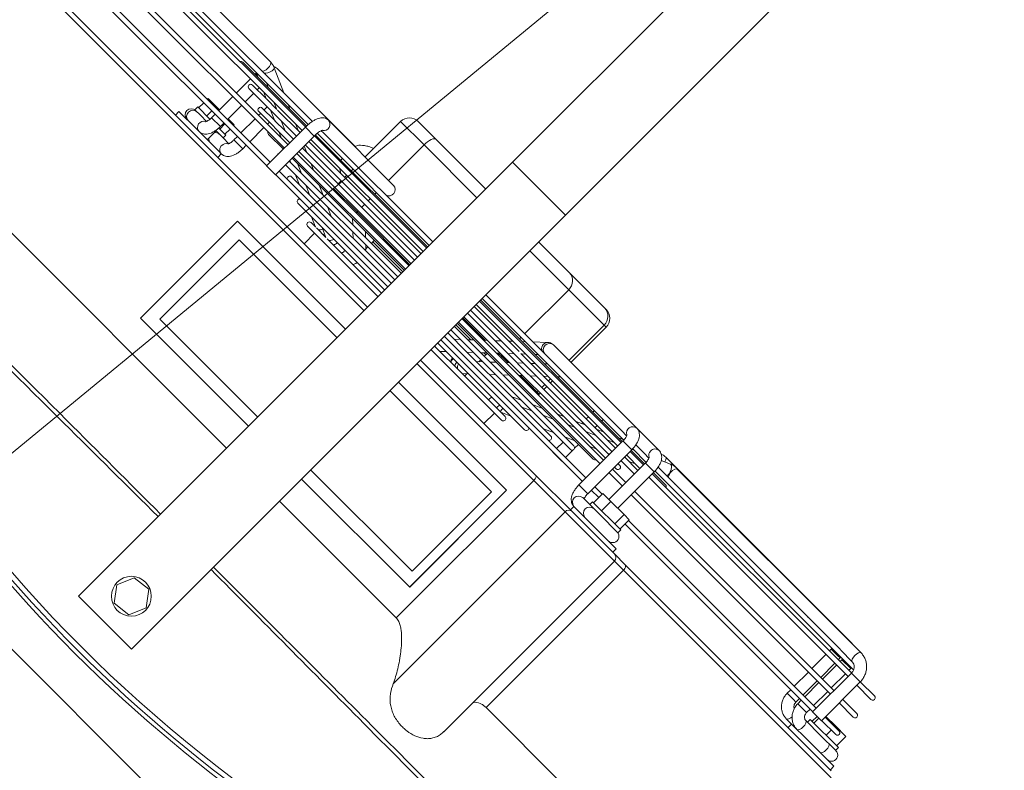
# Model space of a CAD drawing. Header units: millimetres. Extents: x 4946 to 18537, y -10559 to 785.
# Tile 49 of 74: x 7835 to 7868, y -730 to -704. Entities that reach past the tile are written whole.
import ezdxf

# ---------------------------------------------------------------- set-up
doc = ezdxf.new("R2010")
doc.units = ezdxf.units.MM
doc.layers.add('mm_went_opis', color=7, linetype='Continuous', lineweight=15)
doc.layers.add('PG_WYMIARY', color=1, linetype='Continuous', lineweight=18)
doc.styles.add('BIKWYM', font='BIKROMSW.SHX', dxfattribs={"width": 0.8})
doc.dimstyles.new('BA_KR_50', dxfattribs={"dimscale": 0.5, "dimtxt": 25, "dimasz": 1.666667, "dimexe": 24, "dimexo": 0, "dimgap": 0, "dimtad": 0, "dimdec": 1, "dimrnd": 0.5, "dimzin": 9, "dimdsep": 46, "dimtxsty": 'BIKWYM', "dimblk": 'WYM-KR', "dimcen": 0, "dimdle": 20, "dimclrd": 256, "dimclre": 256, "dimclrt": 7, "dimadec": 0, "dimazin": 0, "dimtfac": 0.033333, "dimtdec": 1, "dimtmove": 0, "dimatfit": 3, "dimldrblk": 'WYM-KR', "dimfxl": 40, "dimfxlon": 1, "dimtvp": 0.8, "dimtolj": 1, "dimarcsym": 0})

# ---------------------------------------------------------------- blocks, each defined once
blk = doc.blocks.new('W_Gorny')
at = {"color": 7, "linetype": 'Continuous', "lineweight": 13}
for p, q in [((143.801, 230.641), (143.801, 244.007)), ((146.801, 230.641), (146.801, 244.007)), ((143.801, 230.641), (146.801, 230.641)), ((143.801, 230.641), (143.801, 206.024)), ((146.801, 230.641), (146.801, 206.024)), ((139.97, 229.124), (140.968, 229.124)), ((140.968, 229.124), (143.801, 229.124)), ((146.801, 229.124), (148.537, 229.124)), ((148.537, 229.124), (150.546, 229.124)), ((150.546, 229.124), (150.633, 229.124)), ((139.47, 228.624), (139.47, 226.614)), ((140.8, 228.624), (139.47, 228.624)), ((143.801, 228.624), (140.8, 228.624)), ((140.8, 228.624), (140.8, 226.614)), ((149.008, 228.624), (146.801, 228.624)), ((151.017, 228.624), (149.008, 228.624)), ((149.008, 228.624), (149.008, 226.124)), ((151.017, 226.624), (151.017, 228.624)), ((151.133, 228.624), (151.017, 228.624)), ((151.133, 226.624), (151.133, 228.624)), ((134.088, 226.624), (124.155, 226.624)), ((135.351, 226.124), (134.358, 226.567)), ((138.886, 226.624), (134.468, 226.624)), ((141.083, 226.614), (137.383, 226.614)), ((149.895, 226.521), (149.472, 226.124)), ((154.871, 226.624), (150.146, 226.624)), ((156.135, 226.624), (154.871, 226.624)), ((156.846, 226.567), (156.476, 226.402)), ((157.116, 226.624), (156.515, 226.624)), ((167.05, 226.624), (157.116, 226.624)), ((157.116, 226.624), (157.155, 226.608)), ((167.586, 226.614), (157.174, 226.614)), ((167.148, 226.614), (167.05, 226.624)), ((167.05, 226.624), (167.08, 226.614)), ((123.949, 225.924), (136.933, 225.924)), ((136.965, 226.124), (124.886, 226.124)), ((133.97, 225.924), (134.178, 225.831)), ((134.571, 225.924), (134.779, 225.832)), ((136.007, 225.832), (135.8, 225.924)), ((137.435, 225.924), (143.801, 225.924)), ((137.48, 226.114), (137.603, 226.114)), ((143.801, 226.124), (137.678, 226.124)), ((138.883, 225.832), (138.86, 225.924)), ((139.47, 225.924), (139.47, 225.832)), ((140.8, 225.924), (140.8, 225.832)), ((154.522, 226.124), (146.801, 226.124)), ((146.801, 225.924), (154.84, 225.924)), ((149.008, 225.924), (149.008, 225.832)), ((149.258, 225.924), (149.159, 225.832)), ((149.891, 225.832), (149.989, 225.924)), ((150.522, 225.924), (150.424, 225.832)), ((151.155, 225.832), (151.254, 225.924)), ((154.523, 226.124), (154.794, 226.124)), ((154.803, 225.924), (154.595, 225.832)), ((155.787, 226.124), (155.318, 226.124)), ((155.404, 225.924), (155.335, 225.893)), ((155.336, 225.924), (156.105, 225.924)), ((155.787, 226.124), (156.058, 226.124)), ((166.905, 226.124), (156.584, 226.124)), ((156.599, 225.909), (156.633, 225.924)), ((156.605, 225.924), (167.871, 225.924)), ((157.143, 226.132), (157.117, 226.124)), ((166.967, 226.114), (167.586, 226.114)), ((167.15, 225.874), (167.147, 225.924)), ((167.751, 225.874), (167.748, 225.924)), ((136.928, 225.774), (123.953, 225.774)), ((123.953, 225.574), (136.932, 225.574)), ((134.165, 225.832), (133.307, 225.832)), ((134.003, 225.874), (134.003, 225.832)), ((134.003, 225.874), (134.082, 225.874)), ((134.003, 225.574), (134.003, 224.774)), ((134.177, 225.832), (134.165, 225.832)), ((134.767, 225.832), (134.205, 225.832)), ((134.503, 225.459), (134.503, 225.574)), ((134.756, 225.574), (135.018, 225.457)), ((136.924, 225.832), (134.767, 225.832)), ((135.357, 225.574), (135.618, 225.458)), ((136.845, 225.459), (136.585, 225.574)), ((136.932, 225.764), (136.932, 223.564)), ((136.932, 225.764), (136.956, 225.764)), ((136.956, 225.764), (137.432, 225.764)), ((143.801, 225.832), (137.427, 225.832)), ((143.801, 225.774), (137.43, 225.774)), ((137.432, 223.564), (137.432, 225.764)), ((137.432, 225.574), (143.801, 225.574)), ((139.47, 225.574), (139.47, 225.459)), ((140.8, 225.574), (140.8, 225.459)), ((149.794, 225.832), (146.801, 225.832)), ((154.835, 225.774), (146.801, 225.774)), ((146.801, 225.574), (154.835, 225.574)), ((148.884, 225.574), (148.761, 225.459)), ((149.492, 225.459), (149.616, 225.574)), ((151.053, 225.832), (149.794, 225.832)), ((150.149, 225.574), (150.025, 225.459)), ((150.757, 225.459), (150.88, 225.574)), ((151.017, 225.459), (151.017, 225.574)), ((151.121, 225.832), (151.053, 225.832)), ((154.835, 225.832), (151.121, 225.832)), ((151.133, 225.459), (151.133, 225.574)), ((153.171, 225.574), (153.171, 225.459)), ((153.671, 225.459), (153.671, 225.574)), ((154.017, 225.574), (153.758, 225.459)), ((154.619, 225.574), (154.359, 225.459)), ((154.835, 225.874), (154.835, 223.374)), ((155.335, 225.874), (154.835, 225.874)), ((155.335, 223.374), (155.335, 225.874)), ((156.1, 225.832), (155.335, 225.832)), ((156.1, 225.774), (155.335, 225.774)), ((155.335, 225.574), (156.1, 225.574)), ((155.588, 225.459), (155.847, 225.574)), ((156.1, 225.874), (156.1, 223.814)), ((156.1, 225.874), (156.124, 225.874)), ((156.124, 225.874), (156.6, 225.874)), ((156.6, 223.814), (156.6, 225.874)), ((157.295, 225.832), (156.6, 225.832)), ((167.915, 225.774), (156.6, 225.774)), ((156.6, 225.574), (167.902, 225.574)), ((166.65, 225.874), (166.65, 225.774)), ((166.65, 225.874), (167.007, 225.874)), ((166.65, 225.574), (166.65, 224.774)), ((167.007, 225.874), (167.15, 225.874)), ((167.15, 225.774), (167.15, 225.874)), ((167.15, 224.774), (167.15, 225.574)), ((167.251, 225.874), (167.251, 225.774)), ((167.751, 225.874), (167.251, 225.874)), ((167.251, 225.574), (167.251, 224.774)), ((167.751, 225.774), (167.751, 225.874)), ((167.751, 224.774), (167.751, 225.574)), ((167.902, 225.764), (167.902, 223.564)), ((167.902, 225.764), (168.259, 225.764)), ((168.259, 225.764), (168.402, 225.764)), ((168.402, 223.564), (168.402, 225.764)), ((168.402, 225.574), (169.201, 225.574)), ((169.201, 225.774), (168.417, 225.774)), ((135.004, 225.459), (134.235, 225.459)), ((134.235, 225.259), (136.932, 225.259)), ((134.503, 224.774), (134.503, 225.259)), ((135.015, 225.459), (135.004, 225.459)), ((135.605, 225.459), (135.045, 225.459)), ((135.267, 225.259), (135.267, 225.085)), ((135.464, 225.259), (135.853, 225.085)), ((136.932, 225.459), (135.658, 225.459)), ((135.767, 225.085), (135.767, 225.124)), ((136.065, 225.259), (136.454, 225.085)), ((143.801, 225.459), (137.432, 225.459)), ((137.432, 225.259), (143.801, 225.259)), ((137.683, 225.085), (137.432, 225.197)), ((139.47, 225.259), (139.47, 225.085)), ((140.8, 225.259), (140.8, 225.085)), ((149.357, 225.459), (146.801, 225.459)), ((146.801, 225.259), (154.835, 225.259)), ((148.547, 225.259), (148.362, 225.085)), ((149.094, 225.085), (149.279, 225.259)), ((150.635, 225.459), (149.458, 225.459)), ((149.812, 225.259), (149.627, 225.085)), ((150.358, 225.085), (150.543, 225.259)), ((154.835, 225.459), (150.729, 225.459)), ((151.017, 225.085), (151.017, 225.259)), ((151.133, 225.085), (151.133, 225.259)), ((153.309, 225.259), (152.92, 225.085)), ((153.171, 225.259), (153.171, 225.197)), ((153.91, 225.259), (153.521, 225.085)), ((154.75, 225.085), (154.835, 225.124)), ((156.1, 225.459), (155.335, 225.459)), ((155.335, 225.259), (156.1, 225.259)), ((136.932, 224.774), (123.953, 224.774)), ((135.843, 225.085), (135.163, 225.085)), ((135.163, 224.885), (136.932, 224.885)), ((135.267, 224.885), (135.267, 224.774)), ((135.767, 224.774), (135.767, 224.885)), ((135.853, 225.085), (135.843, 225.085)), ((135.854, 225.085), (135.854, 225.085)), ((136.443, 225.085), (135.886, 225.085)), ((136.302, 224.885), (136.551, 224.774)), ((136.499, 225.085), (136.443, 225.085)), ((136.932, 225.085), (136.499, 225.085)), ((136.903, 224.885), (136.932, 224.873)), ((143.801, 225.085), (137.432, 225.085)), ((137.432, 224.885), (143.801, 224.885)), ((143.801, 224.774), (137.432, 224.774)), ((138.381, 224.774), (138.132, 224.885)), ((139.47, 224.885), (139.47, 224.824)), ((139.47, 224.824), (140.8, 224.824)), ((140.8, 224.885), (140.8, 224.824)), ((140.8, 224.824), (143.801, 224.824)), ((149.051, 225.085), (146.801, 225.085)), ((146.801, 224.885), (154.835, 224.885)), ((146.801, 224.824), (148.084, 224.824)), ((154.835, 224.774), (146.801, 224.774)), ((148.149, 224.885), (148.03, 224.774)), ((148.762, 224.774), (148.88, 224.885)), ((148.815, 224.824), (149.008, 224.824)), ((149.008, 224.885), (149.008, 224.824)), ((149.008, 224.824), (149.348, 224.824)), ((150.255, 225.085), (149.051, 225.085)), ((149.413, 224.885), (149.295, 224.774)), ((150.026, 224.774), (150.145, 224.885)), ((150.079, 224.824), (151.017, 224.824)), ((154.835, 225.085), (150.315, 225.085)), ((151.017, 224.824), (151.017, 224.885)), ((151.017, 224.824), (151.133, 224.824)), ((151.133, 224.824), (151.133, 224.885)), ((152.471, 224.885), (152.222, 224.774)), ((153.072, 224.885), (152.823, 224.774)), ((154.052, 224.774), (154.301, 224.885)), ((155.44, 225.085), (155.335, 225.085)), ((155.335, 224.885), (155.44, 224.885)), ((156.1, 224.774), (155.335, 224.774)), ((167.902, 224.774), (156.6, 224.774)), ((169.201, 224.774), (168.402, 224.774)), ((123.953, 224.574), (136.932, 224.574)), ((134.003, 224.574), (134.003, 223.774)), ((134.503, 223.774), (134.503, 224.574)), ((135.267, 224.574), (135.267, 223.774)), ((135.767, 223.774), (135.767, 224.574)), ((136.09, 224.512), (136.932, 224.512)), ((137.432, 224.574), (143.801, 224.574)), ((137.432, 224.512), (143.801, 224.512)), ((137.432, 224.382), (137.529, 224.339)), ((137.521, 224.339), (137.432, 224.339)), ((137.529, 224.339), (137.521, 224.339)), ((138.119, 224.339), (137.567, 224.339)), ((137.741, 224.512), (138.131, 224.339)), ((143.801, 224.339), (138.177, 224.339)), ((139.359, 224.339), (138.97, 224.512)), ((140.857, 224.512), (141.042, 224.339)), ((141.773, 224.339), (141.588, 224.512)), ((142.101, 224.424), (142.101, 224.339)), ((143.801, 224.424), (142.101, 224.424)), ((146.801, 224.574), (154.835, 224.574)), ((146.801, 224.512), (154.512, 224.512)), ((147.657, 224.424), (146.801, 224.424)), ((148.144, 224.339), (146.801, 224.339)), ((147.75, 224.512), (147.565, 224.339)), ((148.262, 224.339), (148.144, 224.339)), ((149.443, 224.339), (148.262, 224.339)), ((148.297, 224.339), (148.482, 224.512)), ((148.501, 224.424), (148.388, 224.424)), ((148.501, 224.339), (148.501, 224.424)), ((149.015, 224.512), (148.83, 224.339)), ((153.585, 224.339), (149.528, 224.339)), ((149.561, 224.339), (149.746, 224.512)), ((151.633, 224.512), (151.244, 224.339)), ((152.234, 224.512), (151.846, 224.339)), ((153.074, 224.339), (153.463, 224.512)), ((153.171, 224.382), (153.171, 224.339)), ((153.671, 224.289), (153.671, 224.512)), ((155.335, 224.574), (156.1, 224.574)), ((156.6, 224.574), (167.902, 224.574)), ((166.65, 224.574), (166.65, 223.774)), ((167.15, 223.774), (167.15, 224.574)), ((167.251, 224.574), (167.251, 223.774)), ((167.751, 223.774), (167.751, 224.574)), ((168.402, 224.574), (169.201, 224.574)), ((137.432, 224.139), (143.801, 224.139)), ((138.358, 223.966), (137.946, 223.966)), ((137.977, 224.139), (138.368, 223.965)), ((138.964, 223.966), (138.358, 223.966)), ((138.579, 224.139), (138.968, 223.966)), ((143.801, 223.966), (138.964, 223.966)), ((140.196, 223.966), (139.807, 224.139)), ((141.255, 224.139), (141.44, 223.966)), ((142.101, 224.031), (141.987, 224.139)), ((142.101, 224.139), (142.101, 223.966)), ((146.801, 224.139), (153.585, 224.139)), ((147.867, 223.966), (146.801, 223.966)), ((147.352, 224.139), (147.167, 223.966)), ((149.026, 223.966), (147.867, 223.966)), ((147.898, 223.966), (148.083, 224.139)), ((148.616, 224.139), (148.431, 223.966)), ((148.501, 224.031), (148.501, 224.139)), ((152.657, 223.966), (149.148, 223.966)), ((149.163, 223.966), (149.348, 224.139)), ((150.795, 224.139), (150.406, 223.966)), ((151.397, 224.139), (151.008, 223.966)), ((152.236, 223.966), (152.625, 224.139)), ((153.171, 224.139), (153.171, 223.774)), ((153.671, 223.774), (153.671, 224.189)), ((136.932, 223.774), (123.953, 223.774)), ((123.953, 223.574), (136.932, 223.574)), ((133.357, 223.814), (133.357, 223.774)), ((133.357, 223.814), (133.814, 223.814)), ((133.357, 223.574), (133.357, 223.284)), ((133.814, 223.814), (133.814, 223.774)), ((133.814, 223.814), (134.003, 223.814)), ((133.814, 223.574), (133.814, 223.284)), ((134.003, 223.574), (134.003, 223.374)), ((134.503, 223.814), (134.558, 223.814)), ((134.503, 223.374), (134.503, 223.574)), ((134.558, 223.814), (134.558, 223.774)), ((134.558, 223.814), (134.846, 223.814)), ((134.558, 223.574), (134.558, 223.284)), ((134.846, 223.814), (134.846, 223.774)), ((134.846, 223.574), (134.846, 223.284)), ((135.267, 223.574), (135.267, 223.374)), ((135.767, 223.374), (135.767, 223.574)), ((136.932, 223.564), (136.956, 223.564)), ((136.956, 223.564), (137.432, 223.564)), ((143.801, 223.774), (137.432, 223.774)), ((137.432, 223.574), (143.801, 223.574)), ((154.835, 223.774), (146.801, 223.774)), ((146.801, 223.574), (154.835, 223.574)), ((153.171, 223.574), (153.171, 223.564)), ((153.171, 223.564), (153.671, 223.564)), ((153.671, 223.564), (153.671, 223.574)), ((155.757, 223.774), (155.335, 223.774)), ((155.335, 223.574), (155.757, 223.574)), ((155.757, 223.814), (155.757, 223.284)), ((155.757, 223.814), (156.214, 223.814)), ((156.214, 223.814), (156.214, 223.284)), ((156.214, 223.814), (156.958, 223.814)), ((156.958, 223.814), (156.958, 223.284)), ((156.958, 223.814), (157.246, 223.814)), ((157.246, 223.814), (157.246, 223.284)), ((167.902, 223.774), (157.246, 223.774)), ((157.246, 223.574), (167.902, 223.574)), ((166.65, 223.574), (166.65, 223.374)), ((167.15, 223.374), (167.15, 223.574)), ((167.251, 223.574), (167.251, 223.374)), ((167.751, 223.374), (167.751, 223.574)), ((167.902, 223.564), (168.259, 223.564)), ((168.155, 223.564), (168.155, 223.284)), ((168.253, 223.564), (168.253, 223.284)), ((168.259, 223.564), (168.402, 223.564)), ((168.402, 223.814), (168.946, 223.814)), ((169.201, 223.774), (168.402, 223.774)), ((168.402, 223.574), (169.201, 223.574)), ((168.946, 223.814), (168.946, 223.774)), ((168.946, 223.814), (169.542, 223.814)), ((168.946, 223.574), (168.946, 223.284)), ((169.542, 223.814), (169.542, 223.284)), ((133.301, 223.284), (133.301, 223.124)), ((133.997, 223.284), (133.301, 223.284)), ((134.003, 223.374), (134.503, 223.374)), ((134.502, 223.284), (134.901, 223.284)), ((134.901, 223.124), (134.901, 223.284)), ((135.292, 223.374), (135.267, 223.374)), ((135.767, 223.374), (135.292, 223.374)), ((138.874, 223.392), (143.801, 223.392)), ((139.653, 223.392), (140.046, 223.217)), ((140.042, 223.219), (139.801, 223.219)), ((140.643, 223.219), (140.097, 223.219)), ((140.254, 223.392), (140.644, 223.219)), ((143.801, 223.219), (140.72, 223.219)), ((146.801, 223.392), (151.729, 223.392)), ((146.932, 223.219), (146.801, 223.219)), ((148.216, 223.219), (146.932, 223.219)), ((147.101, 223.219), (147.111, 223.228)), ((147.111, 223.228), (147.286, 223.392)), ((147.898, 223.374), (147.899, 223.392)), ((150.801, 223.219), (148.216, 223.219)), ((148.354, 223.211), (148.375, 223.228)), ((148.375, 223.228), (148.365, 223.219)), ((148.375, 223.228), (148.551, 223.392)), ((148.501, 223.219), (148.501, 223.346)), ((150.561, 223.219), (150.95, 223.392)), ((155.335, 223.374), (154.835, 223.374)), ((155.701, 223.284), (155.701, 223.124)), ((157.301, 223.284), (155.701, 223.284)), ((157.301, 223.124), (157.301, 223.284)), ((166.65, 223.374), (167.007, 223.374)), ((167.007, 223.374), (167.15, 223.374)), ((167.751, 223.374), (167.251, 223.374)), ((168.048, 223.284), (168.048, 223.124)), ((169.648, 223.284), (168.048, 223.284)), ((169.648, 223.124), (169.648, 223.284)), ((133.636, 223.124), (133.301, 223.124)), ((133.962, 223.124), (133.636, 223.124)), ((134.9, 223.124), (134.483, 223.124)), ((134.501, 222.624), (134.501, 223.124)), ((135.226, 223.124), (134.9, 223.124)), ((139.801, 223.019), (143.801, 223.019)), ((140.201, 223.019), (140.201, 222.424)), ((146.801, 223.019), (150.801, 223.019)), ((150.401, 222.424), (150.401, 223.019)), ((155.3, 223.124), (155.293, 223.124)), ((155.701, 223.124), (155.3, 223.124)), ((156.381, 223.124), (155.701, 223.124)), ((157.187, 223.124), (156.381, 223.124)), ((157.297, 223.124), (157.187, 223.124)), ((157.301, 223.124), (157.297, 223.124)), ((168.799, 223.124), (167.953, 223.124)), ((169.639, 223.124), (168.799, 223.124)), ((169.661, 223.124), (169.639, 223.124)), ((124.25, 222.424), (143.801, 222.424)), ((132.901, 222.624), (132.901, 222.424)), ((133.888, 222.624), (132.901, 222.624)), ((133.888, 222.624), (134.038, 222.624)), ((135.152, 222.624), (134.038, 222.624)), ((135.152, 222.624), (135.303, 222.624)), ((135.301, 222.424), (135.301, 222.624)), ((146.801, 222.424), (153.36, 222.424)), ((153.36, 222.424), (155.379, 222.424)), ((155.293, 222.624), (155.3, 222.624)), ((155.3, 222.624), (155.301, 222.624)), ((155.301, 222.624), (155.301, 222.424)), ((157.701, 222.624), (155.301, 222.624)), ((155.379, 222.424), (157.801, 222.424)), ((157.701, 222.424), (157.701, 222.624)), ((157.801, 222.424), (158.412, 222.424)), ((158.412, 222.424), (170.101, 222.424)), ((167.351, 222.624), (167.648, 222.624)), ((167.648, 222.624), (167.648, 222.424)), ((167.953, 222.624), (167.648, 222.624)), ((167.953, 222.624), (168.269, 222.624)), ((170.048, 222.624), (168.269, 222.624)), ((170.048, 222.424), (170.048, 222.624)), ((143.801, 222.224), (124.08, 222.224)), ((153.425, 222.224), (146.801, 222.224)), ((153.425, 214.424), (153.425, 222.224)), ((155.207, 222.224), (153.425, 222.224)), ((155.207, 222.224), (155.207, 212.464)), ((158.001, 222.224), (155.207, 222.224)), ((158.001, 212.543), (158.001, 222.224)), ((158.518, 222.224), (158.001, 222.224)), ((158.518, 222.224), (158.518, 214.424)), ((170.301, 222.224), (158.518, 222.224)), ((137.666, 221.174), (143.801, 221.174)), ((137.666, 215.674), (137.666, 221.174)), ((137.675, 215.674), (137.675, 221.174)), ((146.801, 221.174), (152.937, 221.174)), ((152.927, 215.674), (152.927, 221.174)), ((152.937, 221.174), (152.937, 215.674)), ((138.251, 216.193), (138.251, 220.693)), ((143.801, 220.693), (138.251, 220.693)), ((152.551, 220.693), (146.801, 220.693)), ((152.551, 216.193), (152.551, 220.693)), ((143.801, 216.193), (138.251, 216.193)), ((152.551, 216.193), (146.801, 216.193)), ((137.666, 215.674), (143.801, 215.674)), ((146.801, 215.674), (152.937, 215.674)), ((143.801, 214.424), (127.759, 214.424)), ((153.425, 214.424), (146.801, 214.424)), ((162.844, 214.424), (158.518, 214.424)), ((144.851, 208.125), (144.556, 207.435)), ((145.597, 208.214), (144.851, 208.125)), ((146.047, 207.614), (145.597, 208.214)), ((144.556, 207.435), (145.006, 206.834)), ((145.751, 206.924), (146.047, 207.614)), ((145.006, 206.834), (145.751, 206.924)), ((143.801, 206.024), (146.801, 206.024)), ((176.601, 202.624), (114.001, 202.624))]:
    blk.add_line(p, q, dxfattribs=at)
at = {"color": 7, "linetype": 'Continuous', "lineweight": 13, "flags": 128}
for points in [[(140.8, 228.624), (140.804, 228.722), (140.813, 228.816), (140.829, 228.902), (140.849, 228.978), (140.875, 229.04), (140.904, 229.086), (140.935, 229.115), (140.968, 229.124)], [(134.088, 226.624), (134.129, 226.605), (134.164, 226.551), (134.187, 226.47), (134.196, 226.374), (134.187, 226.279), (134.164, 226.198), (134.129, 226.143), (134.088, 226.124)], [(134.358, 226.567), (134.376, 226.553), (134.392, 226.502), (134.388, 226.427), (134.364, 226.338), (134.324, 226.249), (134.273, 226.174), (134.221, 226.124)], [(134.468, 226.624), (134.382, 226.605), (134.336, 226.578)], [(156.615, 226.464), (156.614, 226.47), (156.591, 226.551), (156.556, 226.605), (156.515, 226.624), (156.515, 226.624)], [(156.846, 226.567), (156.863, 226.57), (156.911, 226.553), (156.964, 226.502), (157.014, 226.427), (157.055, 226.338), (157.079, 226.249), (157.083, 226.174), (157.067, 226.124)], [(157.115, 226.541), (157.142, 226.595), (157.174, 226.614)], [(167.586, 226.114), (167.554, 226.133), (167.527, 226.188), (167.509, 226.269), (167.503, 226.364), (167.509, 226.46), (167.527, 226.541)], [(167.527, 226.541), (167.554, 226.595), (167.586, 226.614)], [(139.47, 224.824), (139.474, 224.785), (139.476, 224.774)], [(140.8, 224.824), (140.802, 224.785), (140.803, 224.774)], [(149.008, 224.824), (149.005, 224.785), (149.002, 224.774)], [(151.017, 224.824), (151.014, 224.785), (151.011, 224.774)], [(151.126, 224.774), (151.129, 224.785), (151.133, 224.824)], [(140.479, 223.219), (140.494, 223.279), (140.495, 223.285)], [(146.801, 223.253), (146.82, 223.237), (146.846, 223.219)], [(147.947, 223.219), (147.916, 223.279), (147.898, 223.374)], [(167.351, 222.624), (167.392, 222.643), (167.427, 222.698), (167.45, 222.779), (167.458, 222.846)], [(167.953, 223.124), (167.994, 223.105), (168.029, 223.051), (168.052, 222.97), (168.06, 222.874), (168.052, 222.779), (168.029, 222.698), (167.994, 222.643), (167.953, 222.624), (167.953, 222.624)], [(169.262, 223.124), (169.303, 223.105), (169.338, 223.051), (169.361, 222.97), (169.369, 222.874), (169.361, 222.779), (169.338, 222.698), (169.303, 222.643), (169.262, 222.624), (169.262, 222.624)], [(153.36, 222.424), (153.372, 222.421), (153.384, 222.409), (153.396, 222.391), (153.406, 222.366), (153.414, 222.335), (153.42, 222.301), (153.423, 222.263), (153.425, 222.224)], [(158.412, 222.424), (158.433, 222.421), (158.452, 222.409), (158.471, 222.391), (158.487, 222.366), (158.5, 222.335), (158.51, 222.301), (158.516, 222.263), (158.518, 222.224)]]:
    blk.add_lwpolyline(points, dxfattribs=at)
at = {"color": 7, "linetype": 'Continuous', "lineweight": 13}
blk.add_circle((145.301, 207.524), 0.8, dxfattribs=at)
for centre, radius, start, end in [((139.97, 228.624), 0.5, 90, 180), ((148.522, 228.638), 0.486, 358.348, 88.2476), ((150.531, 228.638), 0.486, 358.348, 88.2476), ((150.633, 228.624), 0.5, 0, 90), ((139.312, 226.494), 0.446, 141.735, 164.396), ((137.368, 226.362), 0.252, 303.6014, 86.5847), ((141.069, 226.363), 0.252, 288.4787, 86.8545), ((150.085, 226.362), 0.248, 140.2199, 253.5838), ((150.166, 226.374), 0.251, 94.6993, 265.3007), ((154.892, 226.372), 0.253, 94.1089, 241.7041), ((156.143, 226.39), 0.235, 92.028, 183.7471), ((156.161, 226.369), 0.252, 178.7136, 241.975), ((157.544, 226.368), 0.463, 158.0527, 211.7533), ((133.307, 225.732), 0.1, 90, 154.8807), ((157.295, 225.732), 0.1, 25.1193, 90), ((169.201, 225.674), 0.1, 270, 90), ((134.235, 225.359), 0.1, 90, 270), ((135.163, 224.985), 0.1, 90, 270), ((155.44, 224.985), 0.1, 270, 90), ((169.201, 224.674), 0.1, 270, 90), ((136.09, 224.612), 0.1, 202.1878, 270), ((141.901, 224.424), 0.2, 0, 26.0287), ((148.701, 224.424), 0.2, 153.9713, 180), ((153.585, 224.239), 0.1, 270, 90), ((154.512, 224.612), 0.1, 270, 337.8122), ((137.018, 224.239), 0.1, 149.8476, 210.1524), ((137.946, 223.866), 0.1, 90, 245.8404), ((152.657, 223.866), 0.1, 294.1596, 90), ((138.874, 223.492), 0.1, 124.8944, 270), ((151.729, 223.492), 0.1, 270, 55.1056), ((169.201, 223.674), 0.1, 270, 90), ((139.801, 223.119), 0.1, 90, 270), ((139.854, 223.568), 0.504, 316.1607, 336.2596), ((140.469, 223.561), 0.49, 315.66, 339.8159), ((140.589, 223.372), 0.515, 342.6771, 2.2333), ((141.065, 223.369), 0.491, 342.1973, 2.7134), ((147.91, 223.374), 0.25, 175.8755, 218.3426), ((147.951, 223.373), 0.267, 175.8847, 215.2359), ((148.263, 223.466), 0.29, 194.6054, 238.1068), ((149.365, 223.37), 0.498, 342.3579, 2.5525), ((149.801, 223.372), 0.515, 342.6772, 2.2335), ((150.225, 223.28), 0.288, 347.8396, 23.0619), ((150.801, 223.119), 0.1, 270, 90), ((133.348, 222.874), 0.25, 90, 270), ((133.436, 222.874), 0.251, 94.6993, 265.3007), ((134.059, 222.876), 0.253, 114.9048, 265.517), ((134.684, 222.903), 0.221, 91.1796, 145.8045), ((135.33, 222.88), 0.253, 119.6983, 181.2385), ((135.313, 222.861), 0.237, 176.7863, 267.4014), ((155.321, 222.874), 0.251, 96.518, 263.541), ((155.943, 222.874), 0.251, 94.6994, 265.3006), ((157.255, 222.874), 0.25, 270, 90), ((169.661, 222.874), 0.25, 270, 90), ((134.684, 222.846), 0.221, 214.1971, 268.8196), ((155.394, 222.237), 0.188, 94.5109, 183.8928), ((157.801, 222.224), 0.2, 0, 90), ((145.301, 262.47), 57.8, 244.15669, 295.84331), ((145.301, 262.502), 58.2, 248.97043, 291.02957), ((145.301, 262.47), 58, 248.97043, 291.02957)]:
    blk.add_arc(centre, radius, start, end, dxfattribs=at)
for points, knots in [([(139.47, 227.093), (139.435, 227.081), (139.342, 227.049), (139.206, 226.972), (139.069, 226.876), (138.995, 226.802), (138.961, 226.768)], [0, 0, 0, 0, 0.181655, 0.480164, 0.765854, 1, 1, 1, 1]), ([(134.358, 226.567), (134.329, 226.578), (134.254, 226.608), (134.161, 226.623), (134.101, 226.624), (134.088, 226.624)], [0, 0, 0, 0, 0.3420236, 0.8649809, 1, 1, 1, 1]), ([(134.468, 226.624), (134.433, 226.622), (134.377, 226.618), (134.329, 226.593), (134.311, 226.584)], [0, 0, 0, 0, 0.6250924, 1, 1, 1, 1]), ([(137.383, 226.614), (137.351, 226.612), (137.287, 226.606), (137.203, 226.564), (137.134, 226.506), (137.076, 226.431), (137.025, 226.333), (136.983, 226.209), (136.952, 226.062), (136.935, 225.912), (136.933, 225.811), (136.932, 225.764)], [0, 0, 0, 0, 0.091252, 0.180263, 0.269244, 0.366322, 0.480951, 0.617608, 0.754599, 0.885388, 1, 1, 1, 1]), ([(150.146, 226.624), (150.111, 226.621), (150.044, 226.615), (149.959, 226.574), (149.915, 226.537), (149.895, 226.521)], [0, 0, 0, 0, 0.364541, 0.712981, 1, 1, 1, 1]), ([(155.335, 225.874), (155.335, 225.901), (155.334, 225.978), (155.319, 226.103), (155.286, 226.245), (155.236, 226.371), (155.171, 226.473), (155.094, 226.55), (155.006, 226.601), (154.929, 226.622), (154.883, 226.624), (154.871, 226.624)], [0, 0, 0, 0, 0.073045, 0.210809, 0.351522, 0.498881, 0.632573, 0.748462, 0.85598, 0.960138, 1, 1, 1, 1]), ([(156.6, 225.874), (156.599, 225.901), (156.598, 225.978), (156.583, 226.103), (156.55, 226.245), (156.5, 226.371), (156.436, 226.473), (156.359, 226.55), (156.271, 226.601), (156.193, 226.622), (156.147, 226.624), (156.135, 226.624)], [0, 0, 0, 0, 0.073045, 0.210809, 0.351522, 0.498881, 0.632573, 0.748462, 0.85598, 0.960137, 1, 1, 1, 1]), ([(156.515, 226.624), (156.483, 226.623), (156.407, 226.621), (156.334, 226.598), (156.291, 226.584)], [0, 0, 0, 0, 0.41905, 1, 1, 1, 1]), ([(157.116, 226.624), (157.084, 226.623), (157.004, 226.62), (156.914, 226.595), (156.858, 226.572), (156.846, 226.567)], [0, 0, 0, 0, 0.343702, 0.861185, 1, 1, 1, 1]), ([(168.402, 225.764), (168.401, 225.798), (168.398, 225.886), (168.367, 226.027), (168.304, 226.179), (168.213, 226.317), (168.099, 226.433), (167.965, 226.523), (167.817, 226.585), (167.688, 226.611), (167.611, 226.614), (167.586, 226.614)], [0, 0, 0, 0, 0.075554, 0.199859, 0.324375, 0.448815, 0.573006, 0.696785, 0.820041, 0.942755, 1, 1, 1, 1]), ([(134.005, 225.924), (134.004, 225.918), (134.003, 225.902), (134.003, 225.885), (134.003, 225.874)], [0, 0, 0, 0, 0.369825, 1, 1, 1, 1]), ([(137.432, 225.764), (137.432, 225.785), (137.433, 225.845), (137.441, 225.942), (137.457, 226.039), (137.477, 226.11), (137.492, 226.15), (137.504, 226.165), (137.5, 226.162), (137.5, 226.162)], [0, 0, 0, 0, 0.107705, 0.314187, 0.517093, 0.691358, 0.848755, 0.990468, 1, 1, 1, 1]), ([(137.603, 226.115), (137.608, 226.115), (137.622, 226.114), (137.643, 226.118), (137.662, 226.121), (137.674, 226.123), (137.681, 226.124), (137.685, 226.124), (137.685, 226.124), (137.683, 226.123), (137.682, 226.122)], [0, 0, 0, 0, 0.148616, 0.390785, 0.542393, 0.655788, 0.745687, 0.835969, 0.918436, 1, 1, 1, 1]), ([(153.161, 225.924), (153.163, 225.911), (153.167, 225.882), (153.168, 225.849), (153.168, 225.832)], [0, 0, 0, 0, 0.4677591, 1, 1, 1, 1]), ([(153.67, 225.832), (153.67, 225.837), (153.669, 225.868), (153.666, 225.899), (153.663, 225.924)], [0, 0, 0, 0, 0.151831, 1, 1, 1, 1]), ([(154.778, 226.158), (154.778, 226.158), (154.775, 226.161), (154.786, 226.147), (154.802, 226.109), (154.82, 226.045), (154.833, 225.964), (154.835, 225.904), (154.835, 225.874)], [0, 0, 0, 0, 0.02601, 0.19302, 0.368742, 0.571328, 0.791881, 1, 1, 1, 1]), ([(156.043, 226.158), (156.042, 226.158), (156.039, 226.161), (156.05, 226.147), (156.066, 226.109), (156.084, 226.045), (156.097, 225.964), (156.099, 225.904), (156.1, 225.874)], [0, 0, 0, 0, 0.02601, 0.19302, 0.368742, 0.571328, 0.791881, 1, 1, 1, 1]), ([(157.545, 226.115), (157.541, 226.115), (157.534, 226.115), (157.519, 226.119), (157.505, 226.122), (157.493, 226.124), (157.482, 226.125), (157.473, 226.124), (157.465, 226.123), (157.458, 226.12), (157.456, 226.117), (157.457, 226.114), (157.463, 226.115), (157.464, 226.115)], [0, 0, 0, 0, 0.162267, 0.285888, 0.372376, 0.436539, 0.490555, 0.544685, 0.596979, 0.673851, 0.788095, 0.960645, 1, 1, 1, 1]), ([(165.083, 226.114), (165.079, 226.115), (165.072, 226.116), (165.055, 226.119), (165.042, 226.122), (165.029, 226.124), (165.018, 226.125), (165.009, 226.124), (165.002, 226.122), (164.995, 226.119), (164.994, 226.115), (164.999, 226.115), (165.002, 226.114)], [0, 0, 0, 0, 0.18345, 0.298187, 0.38171, 0.443801, 0.50634, 0.559731, 0.613265, 0.697356, 0.82451, 1, 1, 1, 1]), ([(166.644, 225.924), (166.645, 225.921), (166.65, 225.905), (166.65, 225.888), (166.65, 225.874)], [0, 0, 0, 0, 0.205724, 1, 1, 1, 1]), ([(166.967, 226.115), (166.964, 226.115), (166.959, 226.115), (166.945, 226.118), (166.93, 226.122), (166.918, 226.124), (166.907, 226.124), (166.898, 226.124), (166.892, 226.124), (166.89, 226.123), (166.89, 226.123)], [0, 0, 0, 0, 0.224073, 0.450816, 0.601861, 0.713994, 0.806081, 0.898447, 0.985553, 1, 1, 1, 1]), ([(167.248, 225.916), (167.248, 225.916), (167.252, 225.903), (167.251, 225.888), (167.251, 225.874)], [0, 0, 0, 0, 0.036917, 1, 1, 1, 1]), ([(167.586, 226.114), (167.598, 226.114), (167.642, 226.112), (167.715, 226.089), (167.797, 226.032), (167.859, 225.95), (167.896, 225.857), (167.9, 225.793), (167.902, 225.764)], [0, 0, 0, 0, 0.076232, 0.275815, 0.472592, 0.66304, 0.848345, 1, 1, 1, 1]), ([(134.221, 225.83), (134.218, 225.831), (134.208, 225.832), (134.194, 225.832), (134.182, 225.832), (134.176, 225.832), (134.178, 225.832), (134.178, 225.832)], [0, 0, 0, 0, 0.108324, 0.325506, 0.639413, 0.959446, 1, 1, 1, 1]), ([(139.079, 225.574), (139.096, 225.56), (139.147, 225.515), (139.206, 225.481), (139.246, 225.459)], [0, 0, 0, 0, 0.32858, 1, 1, 1, 1]), ([(135.061, 225.457), (135.06, 225.457), (135.053, 225.458), (135.04, 225.459), (135.025, 225.459), (135.016, 225.459), (135.016, 225.458), (135.016, 225.458)], [0, 0, 0, 0, 0.045447, 0.213989, 0.471547, 0.740244, 1, 1, 1, 1]), ([(150.627, 225.457), (150.628, 225.457), (150.635, 225.458), (150.652, 225.459), (150.676, 225.459), (150.7, 225.459), (150.711, 225.458), (150.717, 225.458)], [0, 0, 0, 0, 0.045429, 0.213971, 0.471531, 0.740237, 1, 1, 1, 1]), ([(135.902, 225.084), (135.9, 225.084), (135.892, 225.085), (135.878, 225.085), (135.864, 225.085), (135.857, 225.085), (135.855, 225.085), (135.854, 225.085)], [0, 0, 0, 0, 0.070774, 0.285274, 0.613605, 0.956615, 1, 1, 1, 1]), ([(150.254, 225.085), (150.261, 225.085), (150.278, 225.085), (150.294, 225.085), (150.302, 225.085), (150.303, 225.085)], [0, 0, 0, 0, 0.404118, 0.933094, 1, 1, 1, 1]), ([(137.582, 224.338), (137.578, 224.338), (137.568, 224.339), (137.552, 224.339), (137.537, 224.338), (137.53, 224.339), (137.529, 224.339), (137.529, 224.339)], [0, 0, 0, 0, 0.101036, 0.297898, 0.596453, 0.906346, 1, 1, 1, 1]), ([(138.131, 224.339), (138.13, 224.339), (138.129, 224.339), (138.136, 224.338), (138.151, 224.339), (138.171, 224.339), (138.18, 224.339)], [0, 0, 0, 0, 0.050064, 0.313197, 0.673167, 1, 1, 1, 1]), ([(148.26, 224.338), (148.257, 224.338), (148.25, 224.339), (148.227, 224.338), (148.195, 224.338), (148.163, 224.339), (148.144, 224.339), (148.139, 224.338), (148.138, 224.337)], [0, 0, 0, 0, 0.128236, 0.324058, 0.591946, 0.862021, 0.985174, 1, 1, 1, 1]), ([(149.441, 224.339), (149.445, 224.339), (149.46, 224.339), (149.486, 224.338), (149.507, 224.339), (149.516, 224.339), (149.519, 224.339)], [0, 0, 0, 0, 0.145959, 0.509125, 0.886079, 1, 1, 1, 1]), ([(149.017, 223.964), (149.02, 223.965), (149.03, 223.966), (149.051, 223.966), (149.081, 223.965), (149.111, 223.965), (149.13, 223.966), (149.139, 223.966), (149.14, 223.964), (149.14, 223.964)], [0, 0, 0, 0, 0.070978, 0.197, 0.390625, 0.644342, 0.847275, 0.972714, 1, 1, 1, 1]), ([(134.003, 223.374), (134.003, 223.357), (134.002, 223.307), (133.993, 223.227), (133.974, 223.152), (133.956, 223.106), (133.943, 223.089), (133.946, 223.091), (133.947, 223.092)], [0, 0, 0, 0, 0.122391, 0.359202, 0.589706, 0.781015, 0.952242, 1, 1, 1, 1]), ([(134.038, 222.624), (134.073, 222.627), (134.14, 222.633), (134.23, 222.677), (134.306, 222.739), (134.371, 222.822), (134.426, 222.926), (134.468, 223.055), (134.494, 223.197), (134.503, 223.306), (134.503, 223.364), (134.503, 223.374)], [0, 0, 0, 0, 0.108579, 0.212362, 0.316738, 0.429403, 0.557145, 0.698981, 0.840637, 0.970983, 1, 1, 1, 1]), ([(135.267, 223.374), (135.267, 223.357), (135.266, 223.307), (135.257, 223.227), (135.238, 223.152), (135.22, 223.106), (135.208, 223.089), (135.21, 223.091), (135.211, 223.092)], [0, 0, 0, 0, 0.122391, 0.359202, 0.589706, 0.781015, 0.952242, 1, 1, 1, 1]), ([(135.303, 222.624), (135.337, 222.627), (135.404, 222.633), (135.495, 222.677), (135.57, 222.739), (135.635, 222.822), (135.69, 222.926), (135.732, 223.055), (135.759, 223.197), (135.767, 223.306), (135.767, 223.364), (135.767, 223.374)], [0, 0, 0, 0, 0.1085788, 0.2123619, 0.3167379, 0.4294035, 0.5571449, 0.6989808, 0.8406373, 0.9709833, 1, 1, 1, 1]), ([(142.172, 223.219), (142.183, 223.232), (142.209, 223.262), (142.225, 223.318), (142.232, 223.364), (142.229, 223.386), (142.228, 223.392)], [0, 0, 0, 0, 0.270756, 0.636793, 0.905016, 1, 1, 1, 1]), ([(154.835, 223.374), (154.836, 223.348), (154.837, 223.271), (154.852, 223.145), (154.885, 223.004), (154.935, 222.878), (154.999, 222.776), (155.076, 222.699), (155.164, 222.647), (155.242, 222.626), (155.288, 222.625), (155.3, 222.624)], [0, 0, 0, 0, 0.073044, 0.210809, 0.351522, 0.498881, 0.632573, 0.748461, 0.85598, 0.960138, 1, 1, 1, 1]), ([(155.377, 223.124), (155.374, 223.129), (155.366, 223.148), (155.351, 223.204), (155.338, 223.285), (155.336, 223.345), (155.335, 223.374)], [0, 0, 0, 0, 0.11037, 0.395873, 0.706699, 1, 1, 1, 1]), ([(166.65, 223.374), (166.651, 223.343), (166.654, 223.259), (166.684, 223.126), (166.746, 222.984), (166.835, 222.858), (166.947, 222.754), (167.077, 222.679), (167.214, 222.632), (167.307, 222.627), (167.351, 222.624)], [0, 0, 0, 0, 0.0817871, 0.2154349, 0.3494941, 0.4834788, 0.6169619, 0.7495132, 0.880845, 1, 1, 1, 1]), ([(167.287, 223.141), (167.281, 223.143), (167.256, 223.15), (167.215, 223.187), (167.172, 223.251), (167.152, 223.318), (167.15, 223.361), (167.15, 223.374)], [0, 0, 0, 0, 0.093821, 0.358595, 0.610635, 0.877003, 1, 1, 1, 1]), ([(167.251, 223.374), (167.252, 223.343), (167.255, 223.259), (167.285, 223.126), (167.348, 222.984), (167.437, 222.858), (167.549, 222.754), (167.678, 222.679), (167.815, 222.632), (167.908, 222.627), (167.953, 222.624)], [0, 0, 0, 0, 0.081787, 0.215435, 0.349494, 0.483479, 0.616962, 0.749513, 0.880845, 1, 1, 1, 1]), ([(167.953, 223.124), (167.945, 223.125), (167.917, 223.126), (167.871, 223.142), (167.816, 223.186), (167.774, 223.251), (167.753, 223.318), (167.752, 223.361), (167.751, 223.374)], [0, 0, 0, 0, 0.084433, 0.307489, 0.509832, 0.702444, 0.906005, 1, 1, 1, 1]), ([(155.207, 212.464), (155.127, 212.648), (155.029, 212.832), (154.859, 213.11), (154.799, 213.203), (154.702, 213.342), (154.669, 213.389), (154.6, 213.481), (154.565, 213.528), (154.458, 213.665), (154.383, 213.755), (154.264, 213.887), (154.223, 213.931), (154.138, 214.017), (154.095, 214.059), (154.005, 214.14), (153.958, 214.179), (153.862, 214.253), (153.812, 214.288), (153.708, 214.348), (153.655, 214.374), (153.541, 214.413), (153.483, 214.424), (153.425, 214.424)], [0, 0, 0, 0, 0.25, 0.25, 0.375, 0.375, 0.4375, 0.4375, 0.5, 0.5, 0.625, 0.625, 0.6875, 0.6875, 0.75, 0.75, 0.8125, 0.8125, 0.875, 0.875, 0.9375, 0.9375, 1, 1, 1, 1]), ([(158.518, 214.424), (158.465, 214.422), (158.361, 214.417), (158.182, 214.361), (158.059, 214.284), (158.008, 214.207), (158.001, 214.197)], [0, 0, 0, 0, 0.235012, 0.470097, 0.936112, 1, 1, 1, 1]), ([(155.207, 212.464), (155.264, 212.349), (155.355, 212.167), (155.541, 211.949), (155.712, 211.801), (155.9, 211.684), (156.099, 211.596), (156.316, 211.536), (156.533, 211.504), (156.743, 211.499), (157.003, 211.52), (157.313, 211.597), (157.573, 211.735), (157.745, 211.882), (157.859, 212.022), (157.943, 212.185), (157.995, 212.361), (157.996, 212.485), (157.997, 212.543)], [0, 0, 0, 0, 0.1027133, 0.1627555, 0.2227216, 0.2729688, 0.3231679, 0.3737308, 0.4242718, 0.4686869, 0.5131135, 0.6011173, 0.6972965, 0.7528253, 0.8083878, 0.8744658, 0.9405833, 1, 1, 1, 1]), ([(120.105, 210.649), (121.673, 210.651), (127.795, 210.66), (135.694, 210.686), (142.024, 210.682), (143.801, 210.681)], [0, 0, 0, 0, 0.198524, 0.775011, 1, 1, 1, 1]), ([(143.801, 210.541), (142.025, 210.535), (135.694, 210.516), (127.796, 210.464), (121.674, 210.453), (120.106, 210.451)], [0, 0, 0, 0, 0.224954, 0.801465, 1, 1, 1, 1]), ([(146.801, 210.679), (149.701, 210.678), (156, 210.675), (163.898, 210.659), (168.897, 210.651), (170.497, 210.649)], [0, 0, 0, 0, 0.367071, 0.797446, 1, 1, 1, 1]), ([(170.497, 210.451), (168.897, 210.453), (163.898, 210.461), (155.999, 210.513), (149.701, 210.532), (146.801, 210.541)], [0, 0, 0, 0, 0.202565, 0.632935, 1, 1, 1, 1]), ([(114.001, 200.505), (115.66, 200.24), (118.977, 199.709), (123.974, 199.082), (128.981, 198.579), (133.997, 198.212), (139.019, 197.978), (144.045, 197.878), (148.931, 197.91), (153.676, 198.063), (158.278, 198.323), (162.874, 198.695), (167.462, 199.182), (172.041, 199.773), (175.081, 200.261), (176.601, 200.505)], [0, 0, 0, 0, 0.080142, 0.160209, 0.240216, 0.320178, 0.400109, 0.480022, 0.559931, 0.633191, 0.70647, 0.77978, 0.853131, 0.926534, 1, 1, 1, 1])]:
    blk.add_open_spline(points, degree=3, knots=knots, dxfattribs=at)
blk = doc.blocks.new('WYM-KR')
at = {"color": 7, "linetype": 'ByBlock'}
blk.add_line((6.24, 6.24), (-6.24, -6.24), dxfattribs=at)
at = {"linetype": 'ByBlock'}
blk.add_line((11.52, 0), (-11.52, 0), dxfattribs=at)
blk = doc.blocks.new('*D308')
at = {"layer": 'Defpoints', "color": 0, "transparency": 16777216}
for p in [(7475.048, -697.305), (7885.048, -697.305), (7885.048, -784.376)]:
    blk.add_point(p, dxfattribs=at)
at = {"layer": 'PG_WYMIARY', "lineweight": -2, "transparency": 16777216}
for p, q in [((7475.048, -764.376), (7475.048, -796.376)), ((7885.048, -764.376), (7885.048, -796.376)), ((7475.881, -784.376), (7884.214, -784.376))]:
    blk.add_line(p, q, dxfattribs=at)
at = {"layer": 'PG_WYMIARY', "lineweight": -2, "transparency": 16777216, "xscale": 0.8333333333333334, "yscale": 0.8333333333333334, "zscale": 0.8333333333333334, "rotation": 180}
blk.add_blockref('WYM-KR', (7475.048, -784.376), dxfattribs=at)
at = {"layer": 'PG_WYMIARY', "lineweight": -2, "transparency": 16777216, "xscale": 0.8333333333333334, "yscale": 0.8333333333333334, "zscale": 0.8333333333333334}
blk.add_blockref('WYM-KR', (7885.048, -784.376), dxfattribs=at)
at = {"layer": 'PG_WYMIARY', "color": 7, "transparency": 16777216, "insert": (7680.048, -774.376), "char_height": 12.5, "attachment_point": 5, "style": 'BIKWYM'}
blk.add_mtext('\\A1;410', dxfattribs=at)
blk = doc.blocks.new('*D332')
at = {"layer": 'Defpoints', "color": 0, "transparency": 16777216}
for p in [(7885.048, -657.305), (7792.142, -697.305), (7885.048, -697.305)]:
    blk.add_point(p, dxfattribs=at)
at = {"layer": 'PG_WYMIARY', "lineweight": -2, "transparency": 16777216}
for p, q in [((7812.142, -657.305), (7780.142, -657.305)), ((7792.142, -658.138), (7792.142, -696.472)), ((7812.142, -697.305), (7780.142, -697.305))]:
    blk.add_line(p, q, dxfattribs=at)
at = {"layer": 'PG_WYMIARY', "lineweight": -2, "transparency": 16777216, "xscale": 0.8333333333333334, "yscale": 0.8333333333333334, "zscale": 0.8333333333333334}
for p, rotation in [((7792.142, -657.305), 90), ((7792.142, -697.305), 270)]:
    blk.add_blockref('WYM-KR', p, dxfattribs=dict(at, rotation=rotation))
at = {"layer": 'PG_WYMIARY', "color": 7, "transparency": 16777216, "insert": (7782.142, -677.305), "char_height": 12.5, "attachment_point": 5, "rotation": 90, "style": 'BIKWYM'}
blk.add_mtext('\\A1;40', dxfattribs=at)
blk = doc.blocks.new('*D333')
at = {"layer": 'Defpoints', "color": 0, "transparency": 16777216}
for p in [(7885.048, -697.305), (7792.142, -1257.305), (7885.048, -1257.305)]:
    blk.add_point(p, dxfattribs=at)
at = {"layer": 'PG_WYMIARY', "lineweight": -2, "transparency": 16777216}
for p, q in [((7812.142, -697.305), (7780.142, -697.305)), ((7792.142, -698.138), (7792.142, -1256.472)), ((7812.142, -1257.305), (7780.142, -1257.305))]:
    blk.add_line(p, q, dxfattribs=at)
at = {"layer": 'PG_WYMIARY', "lineweight": -2, "transparency": 16777216, "xscale": 0.8333333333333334, "yscale": 0.8333333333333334, "zscale": 0.8333333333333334}
for p, rotation in [((7792.142, -697.305), 90), ((7792.142, -1257.305), 270)]:
    blk.add_blockref('WYM-KR', p, dxfattribs=dict(at, rotation=rotation))
at = {"layer": 'PG_WYMIARY', "color": 7, "transparency": 16777216, "insert": (7782.142, -977.305), "char_height": 12.5, "attachment_point": 5, "rotation": 90, "style": 'BIKWYM'}
blk.add_mtext('\\A1;560', dxfattribs=at)

msp = doc.modelspace()

# ---------------------------------------------------------------- linework, layer by layer
at = {"layer": 'mm_went_opis'}
msp.add_lwpolyline([(7805.94, -742.421), (7885.048, -677.305)], dxfattribs=at)

# ---------------------------------------------------------------- block references
at = {"color": 18, "lineweight": 13, "true_color": 0x000000, "xscale": 0.8500000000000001, "yscale": 0.8500000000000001, "zscale": 0.8500000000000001, "rotation": 315.000000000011}
msp.add_blockref('W_Gorny', (7626.419, -761.27), dxfattribs=at)

# ---------------------------------------------------------------- dimensions: what is measured, and where the dimension line sits
at = {"layer": 'PG_WYMIARY'}
for base, p1, p2, picture, middle in [((7792.142, -697.305), (7885.048, -657.305), (7885.048, -697.305), '*D332', (7782.142, -677.305)), ((7792.142, -1257.305), (7885.048, -697.305), (7885.048, -1257.305), '*D333', (7782.142, -977.305))]:
    dim = msp.add_linear_dim(base=base, p1=p1, p2=p2, angle=90, dimstyle='BA_KR_50', override={"dimdec": 0, "dimrnd": 0, "dimtmove": 1}, dxfattribs=at)
    dim.commit()
    dim.dimension.update_dxf_attribs({"geometry": picture, "text_midpoint": middle})
dim = msp.add_linear_dim(base=(7885.048, -784.376), p1=(7475.048, -697.305), p2=(7885.048, -697.305), dimstyle='BA_KR_50', override={"dimdec": 0, "dimrnd": 0, "dimtmove": 1}, dxfattribs=at)
dim.commit()
dim.dimension.update_dxf_attribs({"geometry": '*D308', "text_midpoint": (7680.048, -774.376)})

doc.saveas('drawing.dxf')
